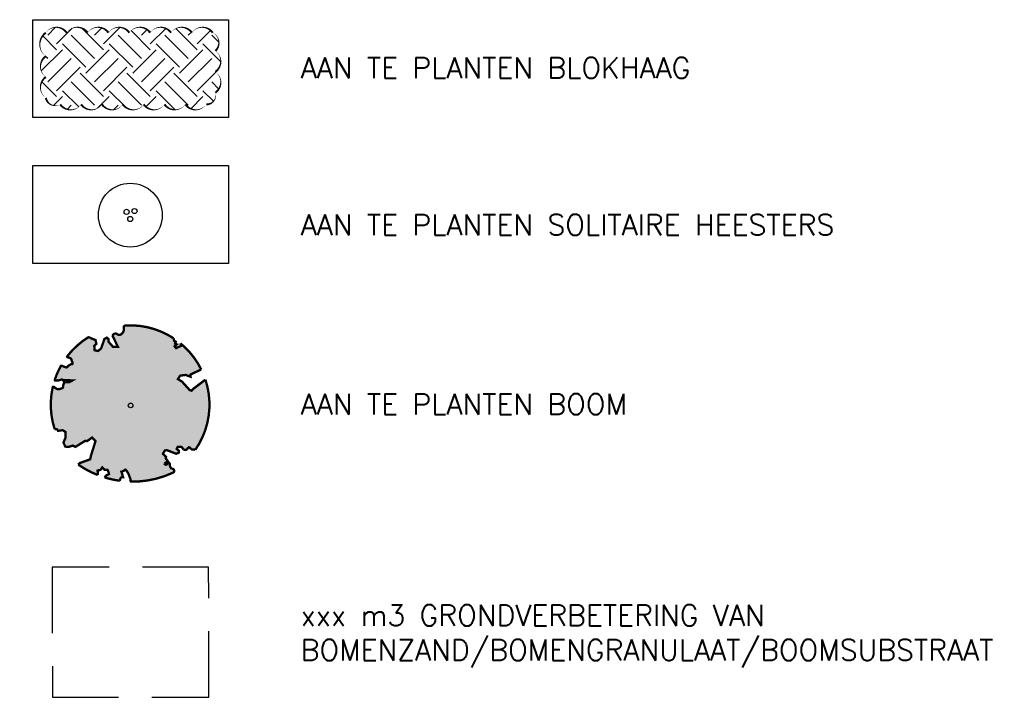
# Model space of a CAD drawing. Header units: metres. Extents: x 189938 to 192675, y 307646 to 311153.
# Tile 2 of 100: x 190654 to 190673, y 307646 to 307659. Entities that reach past the tile are written whole.
import ezdxf

# ---------------------------------------------------------------- set-up
doc = ezdxf.new("R2010")
doc.units = ezdxf.units.M
doc.linetypes.add('1-200 HIDDEN', pattern=[0.9525, 0.635, -0.3175])
for name, color, linetype in [('PH-NIEUW-BEPLANTING-BLOKHAAG', 75, 'Continuous'), ('PH-NIEUW-BEPLANTING-BOOM', 98, 'Continuous'), ('PH-NIEUW-BEPLANTING-GRONDVERBETERING', 2, '1-200 HIDDEN'), ('PH-NIEUW-BEPLANTING-SOLITAIR', 8, 'Continuous'), ('PH100', 7, 'Continuous')]:
    doc.layers.add(name, color=color, linetype=linetype)
doc.styles.add('ROMANS', font='romans.shx')

# ---------------------------------------------------------------- blocks, each defined once
blk = doc.blocks.new('*U47')
at = {"transparency": 33554495}
h = blk.add_hatch(color=94, dxfattribs=at)
h.dxf.hatch_style = 1
edge = h.paths.add_edge_path()
edge.add_line((0.08650493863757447, 0.9423767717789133), (0.08824732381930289, 0.9444135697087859))
edge.add_line((0.08824732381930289, 0.9444135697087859), (0.08990813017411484, 0.9461926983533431))
edge.add_line((0.08990813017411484, 0.9461926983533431), (0.09149985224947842, 0.947791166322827))
edge.add_line((0.09149985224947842, 0.947791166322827), (0.09303498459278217, 0.9492859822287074))
edge.add_line((0.09303498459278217, 0.9492859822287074), (0.09452602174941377, 0.9507541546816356))
edge.add_line((0.09452602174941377, 0.9507541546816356), (0.09598545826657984, 0.9522726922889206))
edge.add_line((0.09598545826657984, 0.9522726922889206), (0.0974257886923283, 0.9539186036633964))
edge.add_line((0.0974257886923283, 0.9539186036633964), (0.09885950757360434, 0.9557688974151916))
edge.add_line((0.09885950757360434, 0.9557688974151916), (0.1002758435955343, 0.9579073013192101))
edge.add_line((0.1002758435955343, 0.9579073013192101), (0.1015709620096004, 0.9604444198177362))
edge.add_line((0.1015709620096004, 0.9604444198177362), (0.1026177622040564, 0.9634975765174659))
edge.add_line((0.1026177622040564, 0.9634975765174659), (0.1032891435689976, 0.9671840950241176))
edge.add_line((0.1032891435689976, 0.9671840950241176), (0.1034580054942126, 0.9716212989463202))
edge.add_line((0.1034580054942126, 0.9716212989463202), (0.1029972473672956, 0.9769265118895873))
edge.add_line((0.1029972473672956, 0.9769265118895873), (0.1017797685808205, 0.9832170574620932))
edge.add_line((0.1017797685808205, 0.9832170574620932), (0.09505220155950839, 1.006887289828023))
edge.add_arc((0.1048093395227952, 1.00966046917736), 0.01014358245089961, 84.28280273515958, 195.8662404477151, ccw=False)
edge.add_arc((0.004771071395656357, 0.01044105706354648), 1.014358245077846, 64.36238583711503, 84.28280273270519, ccw=False)
edge.add_arc((0.4326890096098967, 0.9020720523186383), 0.0253589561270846, -17.326970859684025, 64.36238583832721, ccw=False)
edge.add_line((0.4568971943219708, 0.8945195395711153), (0.4707620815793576, 0.8238279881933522))
edge.add_line((0.4707620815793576, 0.8238279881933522), (0.436041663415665, 0.7892173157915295))
edge.add_line((0.436041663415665, 0.7892173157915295), (0.398413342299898, 0.7970961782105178))
edge.add_line((0.398413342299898, 0.7970961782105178), (0.3533968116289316, 0.7633326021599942))
edge.add_line((0.3533968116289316, 0.7633326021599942), (0.3706255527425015, 0.7204620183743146))
edge.add_line((0.3706255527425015, 0.7204620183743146), (0.4172405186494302, 0.7054663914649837))
edge.add_line((0.4172405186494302, 0.7054663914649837), (0.5423792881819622, 0.7342323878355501))
edge.add_line((0.5423792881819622, 0.7342323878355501), (0.5728953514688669, 0.717372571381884))
edge.add_line((0.5728953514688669, 0.717372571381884), (0.5699041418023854, 0.6905147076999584))
edge.add_line((0.5699041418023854, 0.6905147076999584), (0.5413587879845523, 0.6729338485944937))
edge.add_line((0.5413587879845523, 0.6729338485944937), (0.5154089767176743, 0.5882506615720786))
edge.add_line((0.5154089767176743, 0.5882506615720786), (0.5486011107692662, 0.5339612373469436))
edge.add_line((0.5486011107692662, 0.5339612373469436), (0.6335552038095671, 0.6693344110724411))
edge.add_arc((0.6420974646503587, 0.6310468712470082), 0.03922889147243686, -4.532290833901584, 102.57716793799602, ccw=False)
edge.add_arc((0.724263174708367, 0.6245336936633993), 0.04319456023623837, 175.4677091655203, 248.9217068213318)
edge.add_arc((0.7401727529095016, 0.6658108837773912), 0.08743166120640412, 248.9217068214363, 311.9171786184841)
edge.add_line((0.798581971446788, 0.6007519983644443), (0.7913936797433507, 0.5970326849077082))
edge.add_arc((0.8118536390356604, 0.5820504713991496), 0.0253589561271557, 35.30771174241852, 143.7858025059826, ccw=False)
edge.add_arc((0.004771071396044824, 0.01044105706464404), 1.014358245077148, -1.223300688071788, 35.307711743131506, ccw=False)
edge.add_line((1.018898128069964, -0.01121447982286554), (0.9954664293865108, -0.03381072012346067))
edge.add_line((0.9954664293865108, -0.03381072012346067), (0.9952625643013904, -0.05876833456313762))
edge.add_line((0.9952625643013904, -0.05876833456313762), (0.97237409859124, -0.06297039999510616))
edge.add_line((0.97237409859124, -0.06297039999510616), (0.9752459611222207, -0.08757275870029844))
edge.add_line((0.9752459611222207, -0.08757275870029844), (0.9396180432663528, -0.07610409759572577))
edge.add_line((0.9396180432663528, -0.07610409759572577), (0.9288286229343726, -0.1038427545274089))
edge.add_line((0.9288286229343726, -0.1038427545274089), (0.9727618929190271, -0.1330526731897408))
edge.add_line((0.9727618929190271, -0.1330526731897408), (0.9865007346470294, -0.1439328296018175))
edge.add_line((0.9865007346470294, -0.1439328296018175), (1.010728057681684, -0.1198401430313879))
edge.add_arc((0.004771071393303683, 0.01044105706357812), 1.014358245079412, 328.3336100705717, 352.6207141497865, ccw=False)
edge.add_line((0.8681108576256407, -0.5220690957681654), (0.741059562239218, -0.4401882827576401))
edge.add_line((0.741059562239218, -0.4401882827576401), (0.717514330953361, -0.4563753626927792))
edge.add_line((0.717514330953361, -0.4563753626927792), (0.7024918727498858, -0.3889588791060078))
edge.add_line((0.7024918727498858, -0.3889588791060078), (0.6572299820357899, -0.33466945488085))
edge.add_line((0.6572299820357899, -0.33466945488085), (0.6047093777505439, -0.3351830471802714))
edge.add_line((0.6047093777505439, -0.3351830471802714), (0.6059330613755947, -0.3980071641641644))
edge.add_line((0.6059330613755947, -0.3980071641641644), (0.566077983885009, -0.5355302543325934))
edge.add_line((0.566077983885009, -0.5355302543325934), (0.5721253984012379, -0.5617551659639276))
edge.add_line((0.5721253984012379, -0.5617551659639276), (0.6010301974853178, -0.5658893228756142))
edge.add_line((0.6010301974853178, -0.5658893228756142), (0.7859714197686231, -0.6365895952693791))
edge.add_arc((0.004771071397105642, 0.01044105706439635), 1.014358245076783, 267.1865883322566, 320.3666828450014, ccw=False)
edge.add_arc((-0.131492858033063, -1.015588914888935), 0.08743166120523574, 8.480874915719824, 44.75818636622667)
edge.add_arc((-0.0964692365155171, -0.9257692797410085), 0.03912479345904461, 313.7600660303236, 391.0839923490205)
edge.add_arc((-0.08150731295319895, -0.871000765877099), 0.03922889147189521, 191.1027252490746, 298.21218402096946, ccw=False)
edge.add_line((-0.1200019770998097, -0.8785550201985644), (-0.1061238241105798, -0.8340445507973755))
edge.add_line((-0.1061238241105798, -0.8340445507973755), (-0.1294890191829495, -0.7924725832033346))
edge.add_line((-0.1294890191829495, -0.7924725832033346), (-0.1603268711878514, -0.7955668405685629))
edge.add_line((-0.1603268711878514, -0.7955668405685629), (-0.1649629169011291, -0.828769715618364))
edge.add_line((-0.1649629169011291, -0.828769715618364), (-0.1883580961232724, -0.8422959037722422))
edge.add_line((-0.1883580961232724, -0.8422959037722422), (-0.2160544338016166, -0.8211205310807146))
edge.add_line((-0.2160544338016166, -0.8211205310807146), (-0.2399694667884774, -0.6949648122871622))
edge.add_line((-0.2399694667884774, -0.6949648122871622), (-0.2582130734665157, -0.6767494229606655))
edge.add_line((-0.2582130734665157, -0.6767494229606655), (-0.3043936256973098, -0.6781892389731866))
edge.add_line((-0.3043936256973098, -0.6781892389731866), (-0.3172346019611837, -0.7329758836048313))
edge.add_line((-0.3172346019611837, -0.7329758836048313), (-0.336052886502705, -0.7388846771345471))
edge.add_line((-0.336052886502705, -0.7388846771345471), (-0.3538048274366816, -0.7845823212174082))
edge.add_line((-0.3538048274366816, -0.7845823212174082), (-0.4006539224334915, -0.7595278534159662))
edge.add_arc((-0.3865868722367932, -0.7743409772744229), 0.0204281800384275, 133.5201832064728, 278.5726712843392)
edge.add_arc((-0.3810991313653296, -0.8107444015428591), 0.01638655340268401, -64.42330100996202, 98.57267128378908, ccw=False)
edge.add_arc((-0.3477232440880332, -0.8804780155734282), 0.06092273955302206, 115.5766989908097, 178.1409728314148)
edge.add_line((-0.4086139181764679, -0.8785016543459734), (-0.407173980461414, -0.8805199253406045))
edge.add_arc((-0.4278175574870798, -0.8952481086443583), 0.02535895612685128, -122.86463451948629, 35.50600182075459, ccw=False)
edge.add_arc((0.2198497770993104, 0.1072494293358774), 1.218872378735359, 210.4933712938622, 237.1353654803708, ccw=False)
edge.add_line((-0.8304377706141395, -0.5112535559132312), (-0.8228827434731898, -0.5098405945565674))
edge.add_line((-0.8228827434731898, -0.5098405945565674), (-0.8167086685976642, -0.5081276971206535))
edge.add_line((-0.8167086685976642, -0.5081276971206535), (-0.8117538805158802, -0.5061763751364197))
edge.add_line((-0.8117538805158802, -0.5061763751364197), (-0.8078567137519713, -0.5040481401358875))
edge.add_line((-0.8078567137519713, -0.5040481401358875), (-0.8048555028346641, -0.5018045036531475))
edge.add_line((-0.8048555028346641, -0.5018045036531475), (-0.8025885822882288, -0.4995069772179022))
edge.add_line((-0.8025885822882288, -0.4995069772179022), (-0.8008942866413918, -0.497217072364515))
edge.add_line((-0.8008942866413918, -0.497217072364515), (-0.7535134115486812, -0.4367869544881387))
edge.add_line((-0.7535134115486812, -0.4367869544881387), (-0.7524957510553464, -0.4346789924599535))
edge.add_line((-0.7524957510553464, -0.4346789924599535), (-0.7516640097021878, -0.4326561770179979))
edge.add_line((-0.7516640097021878, -0.4326561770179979), (-0.7509548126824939, -0.4306730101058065))
edge.add_line((-0.7509548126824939, -0.4306730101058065), (-0.7503047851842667, -0.4286839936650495))
edge.add_line((-0.7503047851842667, -0.4286839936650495), (-0.7496505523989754, -0.4266436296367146))
edge.add_line((-0.7496505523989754, -0.4266436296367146), (-0.7489287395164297, -0.424506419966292))
edge.add_line((-0.7489287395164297, -0.424506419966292), (-0.7480759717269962, -0.4222268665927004))
edge.add_line((-0.7480759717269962, -0.4222268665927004), (-0.7470288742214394, -0.4197594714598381))
edge.add_line((-0.7470288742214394, -0.4197594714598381), (-0.7457457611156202, -0.4170726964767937))
edge.add_line((-0.7457457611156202, -0.4170726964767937), (-0.7442717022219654, -0.4141908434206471))
edge.add_line((-0.7442717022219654, -0.4141908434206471), (-0.7426734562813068, -0.4111521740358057))
edge.add_line((-0.7426734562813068, -0.4111521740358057), (-0.7410177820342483, -0.4079949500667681))
edge.add_line((-0.7410177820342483, -0.4079949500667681), (-0.7393714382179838, -0.404757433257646))
edge.add_line((-0.7393714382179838, -0.404757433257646), (-0.7378011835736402, -0.4014778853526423))
edge.add_line((-0.7378011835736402, -0.4014778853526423), (-0.736373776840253, -0.3981945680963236))
edge.add_line((-0.736373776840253, -0.3981945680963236), (-0.7351559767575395, -0.3949457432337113))
edge.add_line((-0.7351559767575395, -0.3949457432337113), (-0.7342033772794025, -0.3917709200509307))
edge.add_line((-0.7342033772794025, -0.3917709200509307), (-0.7335269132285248, -0.3887145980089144))
edge.add_line((-0.7335269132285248, -0.3887145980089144), (-0.7331263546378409, -0.3858225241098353))
edge.add_line((-0.7331263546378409, -0.3858225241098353), (-0.7330014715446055, -0.3831404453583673))
edge.add_line((-0.7330014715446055, -0.3831404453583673), (-0.7331520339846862, -0.3807141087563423))
edge.add_line((-0.7331520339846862, -0.3807141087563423), (-0.7335778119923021, -0.3785892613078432))
edge.add_line((-0.7335778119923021, -0.3785892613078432), (-0.7342785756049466, -0.3768116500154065))
edge.add_line((-0.7342785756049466, -0.3768116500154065), (-0.7352540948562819, -0.3754270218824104))
edge.add_line((-0.7352540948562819, -0.3754270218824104), (-0.7364992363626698, -0.3744576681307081))
edge.add_line((-0.7364992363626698, -0.3744576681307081), (-0.7379892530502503, -0.3738320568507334))
edge.add_line((-0.7379892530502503, -0.3738320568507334), (-0.7396944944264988, -0.3734552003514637))
edge.add_line((-0.7396944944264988, -0.3734552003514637), (-0.7415853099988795, -0.373232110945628))
edge.add_line((-0.7415853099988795, -0.373232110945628), (-0.7436320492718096, -0.3730678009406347))
edge.add_line((-0.7436320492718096, -0.3730678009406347), (-0.7458050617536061, -0.3728672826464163))
edge.add_line((-0.7458050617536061, -0.3728672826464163), (-0.7480746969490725, -0.3725355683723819))
edge.add_line((-0.7480746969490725, -0.3725355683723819), (-0.7504113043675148, -0.3719776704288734))
edge.add_line((-0.7504113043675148, -0.3719776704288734), (-0.7527903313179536, -0.3711203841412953))
edge.add_line((-0.7527903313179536, -0.3711203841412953), (-0.7552076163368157, -0.3699776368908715))
edge.add_line((-0.7552076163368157, -0.3699776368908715), (-0.7576640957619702, -0.3685851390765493))
edge.add_line((-0.7576640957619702, -0.3685851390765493), (-0.7601607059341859, -0.3669786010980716))
edge.add_line((-0.7601607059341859, -0.3669786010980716), (-0.7626983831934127, -0.36519373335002))
edge.add_line((-0.7626983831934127, -0.36519373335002), (-0.7652780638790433, -0.3632662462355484))
edge.add_line((-0.7652780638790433, -0.3632662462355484), (-0.7679006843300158, -0.3612318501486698))
edge.add_line((-0.7679006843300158, -0.3612318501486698), (-0.7705671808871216, -0.3591262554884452))
edge.add_line((-0.7705671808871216, -0.3591262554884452), (-0.7732724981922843, -0.3569747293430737))
edge.add_line((-0.7732724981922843, -0.3569747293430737), (-0.7759876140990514, -0.3547607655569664))
edge.add_line((-0.7759876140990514, -0.3547607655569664), (-0.7786775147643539, -0.3524574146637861))
edge.add_line((-0.7786775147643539, -0.3524574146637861), (-0.7813071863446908, -0.3500377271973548))
edge.add_line((-0.7813071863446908, -0.3500377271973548), (-0.8299391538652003, -0.4056840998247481))
edge.add_line((-0.8299391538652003, -0.4056840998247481), (-0.8323433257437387, -0.4029508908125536))
edge.add_line((-0.8323433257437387, -0.4029508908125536), (-0.8345822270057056, -0.4000204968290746))
edge.add_line((-0.8345822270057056, -0.4000204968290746), (-0.836620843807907, -0.3968659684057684))
edge.add_line((-0.836620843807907, -0.3968659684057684), (-0.8385216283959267, -0.3935251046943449))
edge.add_line((-0.8385216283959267, -0.3935251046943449), (-0.840736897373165, -0.3902946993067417))
edge.add_line((-0.840736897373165, -0.3902946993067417), (-0.8438164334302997, -0.3875362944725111))
edge.add_line((-0.8438164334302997, -0.3875362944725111), (-0.8483100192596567, -0.3856114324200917))
edge.add_line((-0.8483100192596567, -0.3856114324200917), (-0.85476743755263, -0.3848816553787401))
edge.add_line((-0.85476743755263, -0.3848816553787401), (-0.8637384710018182, -0.3857085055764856))
edge.add_line((-0.8637384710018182, -0.3857085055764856), (-0.8757729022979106, -0.3884535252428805))
edge.add_line((-0.8757729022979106, -0.3884535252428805), (-0.8914205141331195, -0.3934782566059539))
edge.add_arc((0.2198497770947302, 0.1072494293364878), 1.21887237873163, 194.8652116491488, 204.2558683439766, ccw=False)
edge.add_line((-0.9582294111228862, -0.2054473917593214), (-0.9234884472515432, -0.2114270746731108))
edge.add_line((-0.9234884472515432, -0.2114270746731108), (-0.8925376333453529, -0.2312720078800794))
edge.add_line((-0.8925376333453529, -0.2312720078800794), (-0.8760445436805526, -0.2163382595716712))
edge.add_line((-0.8760445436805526, -0.2163382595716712), (-0.8562040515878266, -0.1853920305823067))
edge.add_line((-0.8562040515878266, -0.1853920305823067), (-0.8752034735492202, -0.1563483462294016))
edge.add_line((-0.8752034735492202, -0.1563483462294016), (-0.8645641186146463, -0.1134496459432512))
edge.add_line((-0.8645641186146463, -0.1134496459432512), (-0.9040011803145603, -0.1102134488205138))
edge.add_line((-0.9040011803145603, -0.1102134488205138), (-0.9304102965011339, -0.08463351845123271))
edge.add_line((-0.9304102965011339, -0.08463351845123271), (-0.9783993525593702, -0.1160192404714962))
edge.add_arc((0.2198497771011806, 0.1072494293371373), 1.218872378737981, 177.2450157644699, 190.5548318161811, ccw=False)
edge.add_line((-0.9976138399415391, 0.165834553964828), (-0.9703584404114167, 0.1604275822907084))
edge.add_line((-0.9703584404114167, 0.1604275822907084), (-0.8596913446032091, 0.07278734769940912))
edge.add_line((-0.8596913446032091, 0.07278734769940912), (-0.8119143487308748, 0.08936666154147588))
edge.add_line((-0.8119143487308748, 0.08936666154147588), (-0.6256486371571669, 0.1385249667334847))
edge.add_line((-0.6256486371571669, 0.1385249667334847), (-0.6097807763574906, 0.2000328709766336))
edge.add_line((-0.6097807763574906, 0.2000328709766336), (-0.6817740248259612, 0.228700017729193))
edge.add_line((-0.6817740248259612, 0.228700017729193), (-0.6928026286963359, 0.2522743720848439))
edge.add_line((-0.6928026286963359, 0.2522743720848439), (-0.8242515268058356, 0.3167975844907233))
edge.add_line((-0.8242515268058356, 0.3167975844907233), (-0.8271706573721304, 0.3537371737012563))
edge.add_line((-0.8271706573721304, 0.3537371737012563), (-0.8715954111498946, 0.3913917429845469))
edge.add_line((-0.8715954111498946, 0.3913917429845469), (-0.8896592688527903, 0.4279577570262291))
edge.add_line((-0.8896592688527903, 0.4279577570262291), (-0.8593118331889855, 0.4756539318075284))
edge.add_line((-0.8593118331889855, 0.4756539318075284), (-0.7915101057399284, 0.4862687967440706))
edge.add_line((-0.7915101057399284, 0.4862687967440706), (-0.7299217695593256, 0.526538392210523))
edge.add_line((-0.7299217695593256, 0.526538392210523), (-0.7292294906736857, 0.5680382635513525))
edge.add_line((-0.7292294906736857, 0.5680382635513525), (-0.7676352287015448, 0.6132933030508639))
edge.add_line((-0.7676352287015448, 0.6132933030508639), (-0.7574352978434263, 0.6324233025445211))
edge.add_line((-0.7574352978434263, 0.6324233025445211), (-0.7726401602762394, 0.662019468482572))
edge.add_arc((0.004771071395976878, 0.01044105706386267), 1.014358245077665, 109.4406651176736, 140.0323254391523, ccw=False)
edge.add_arc((-0.3294621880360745, 0.9574021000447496), 0.01014358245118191, -4.341665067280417, 109.4406651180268, ccw=False)
edge.add_line((-0.3193477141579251, 0.9566341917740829), (-0.3215297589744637, 0.9278934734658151))
edge.add_line((-0.3215297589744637, 0.9278934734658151), (-0.3210668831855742, 0.9129554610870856))
edge.add_line((-0.3210668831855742, 0.9129554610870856), (-0.3190361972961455, 0.901530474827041))
edge.add_line((-0.3190361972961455, 0.901530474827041), (-0.3157811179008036, 0.8929926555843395))
edge.add_line((-0.3157811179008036, 0.8929926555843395), (-0.3116450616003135, 0.8867161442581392))
edge.add_line((-0.3116450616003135, 0.8867161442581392), (-0.3069714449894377, 0.88207508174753))
edge.add_line((-0.3069714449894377, 0.88207508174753), (-0.3021036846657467, 0.8784436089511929))
edge.add_line((-0.3021036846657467, 0.8784436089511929), (-0.2973851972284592, 0.8751958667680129))
edge.add_line((-0.2973851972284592, 0.8751958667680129), (-0.2930876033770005, 0.8718356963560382))
edge.add_line((-0.2930876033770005, 0.8718356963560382), (-0.28919534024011, 0.8683857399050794))
edge.add_line((-0.28919534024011, 0.8683857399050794), (-0.2856210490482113, 0.8649983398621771))
edge.add_line((-0.2856210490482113, 0.8649983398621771), (-0.2822773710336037, 0.8618258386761))
edge.add_line((-0.2822773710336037, 0.8618258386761), (-0.2790769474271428, 0.859020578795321))
edge.add_line((-0.2790769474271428, 0.859020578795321), (-0.2759324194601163, 0.8567349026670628))
edge.add_line((-0.2759324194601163, 0.8567349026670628), (-0.2727564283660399, 0.8551211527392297))
edge.add_line((-0.2727564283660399, 0.8551211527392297), (-0.269461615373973, 0.8543316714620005))
edge.add_line((-0.269461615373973, 0.8543316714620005), (-0.2659792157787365, 0.8544624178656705))
edge.add_line((-0.2659792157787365, 0.8544624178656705), (-0.2623148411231, 0.855383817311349))
edge.add_line((-0.2623148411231, 0.855383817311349), (-0.2584926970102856, 0.856909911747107))
edge.add_line((-0.2584926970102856, 0.856909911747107), (-0.2545369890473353, 0.8588547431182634))
edge.add_line((-0.2545369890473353, 0.8588547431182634), (-0.250471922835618, 0.8610323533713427))
edge.add_line((-0.250471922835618, 0.8610323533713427), (-0.2463217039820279, 0.8632567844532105))
edge.add_line((-0.2463217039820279, 0.8632567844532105), (-0.2421105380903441, 0.8653420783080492))
edge.add_line((-0.2421105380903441, 0.8653420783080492), (-0.2378626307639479, 0.8671022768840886))
edge.add_line((-0.2378626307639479, 0.8671022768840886), (-0.2336034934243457, 0.8684046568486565))
edge.add_line((-0.2336034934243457, 0.8684046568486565), (-0.2293638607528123, 0.8693294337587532))
edge.add_line((-0.2293638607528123, 0.8693294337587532), (-0.2251757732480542, 0.8700100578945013))
edge.add_line((-0.2251757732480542, 0.8700100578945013), (-0.2210712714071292, 0.8705799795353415))
edge.add_line((-0.2210712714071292, 0.8705799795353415), (-0.2170823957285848, 0.8711726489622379))
edge.add_line((-0.2170823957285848, 0.8711726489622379), (-0.2132411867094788, 0.8719215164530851))
edge.add_line((-0.2132411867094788, 0.8719215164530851), (-0.2095796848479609, 0.8729600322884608))
edge.add_line((-0.2095796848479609, 0.8729600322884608), (-0.2061299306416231, 0.874421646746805))
edge.add_line((-0.2061299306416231, 0.874421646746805), (-0.2029177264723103, 0.8764026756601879))
edge.add_line((-0.2029177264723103, 0.8764026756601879), (-0.1999439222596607, 0.878850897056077))
edge.add_line((-0.1999439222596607, 0.878850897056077), (-0.1972031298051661, 0.881676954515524))
edge.add_line((-0.1972031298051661, 0.881676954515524), (-0.1946899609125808, 0.8847914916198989))
edge.add_line((-0.1946899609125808, 0.8847914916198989), (-0.1925695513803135, 0.8648193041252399))
edge.add_line((-0.1925695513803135, 0.8648193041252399), (-0.1880558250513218, 0.8596630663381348))
edge.add_line((-0.1880558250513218, 0.8596630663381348), (-0.1667766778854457, 0.8235695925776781))
edge.add_line((-0.1667766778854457, 0.8235695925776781), (-0.1221388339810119, 0.7991742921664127))
edge.add_line((-0.1221388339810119, 0.7991742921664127), (-0.1853639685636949, 0.9015843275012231))
edge.add_line((-0.1853639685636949, 0.9015843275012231), (-0.1842019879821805, 0.9046962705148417))
edge.add_line((-0.1842019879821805, 0.9046962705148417), (-0.1833989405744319, 0.907716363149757))
edge.add_line((-0.1833989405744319, 0.907716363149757), (-0.1830339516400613, 0.9106778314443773))
edge.add_line((-0.1830339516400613, 0.9106778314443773), (-0.1831861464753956, 0.9136139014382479))
edge.add_line((-0.1831861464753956, 0.9136139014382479), (-0.183934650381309, 0.916557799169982))
edge.add_line((-0.183934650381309, 0.916557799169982), (-0.1853585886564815, 0.9195427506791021))
edge.add_line((-0.1853585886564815, 0.9195427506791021), (-0.1875370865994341, 0.9226019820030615))
edge.add_line((-0.1875370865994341, 0.9226019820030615), (-0.1905285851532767, 0.9257980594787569))
edge.add_line((-0.1905285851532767, 0.9257980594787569), (-0.1943087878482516, 0.929310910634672))
edge.add_line((-0.1943087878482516, 0.929310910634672), (-0.1988327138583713, 0.9333498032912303))
edge.add_line((-0.1988327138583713, 0.9333498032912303), (-0.2040553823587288, 0.9381240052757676))
edge.add_line((-0.2040553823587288, 0.9381240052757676), (-0.2099318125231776, 0.9438427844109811))
edge.add_line((-0.2099318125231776, 0.9438427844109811), (-0.2164170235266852, 0.9507154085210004))
edge.add_line((-0.2164170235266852, 0.9507154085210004), (-0.2234660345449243, 0.9589511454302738))
edge.add_line((-0.2234660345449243, 0.9589511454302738), (-0.2398539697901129, 0.9801903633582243))
edge.add_arc((-0.2318230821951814, 0.9863869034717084), 0.01014358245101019, 103.62706257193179, 217.6533630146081, ccw=False)
edge.add_arc((0.004771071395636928, 0.01044105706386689), 1.014358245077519, 92.91698137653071, 103.6270625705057, ccw=False)
edge.add_arc((-0.04633234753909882, 1.013354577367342), 0.0101435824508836, 8.656708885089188, 92.91698137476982, ccw=False)
edge.add_line((-0.03630432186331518, 1.014881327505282), (-0.03045796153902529, 0.976481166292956))
edge.add_line((-0.03045796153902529, 0.976481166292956), (-0.02755332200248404, 0.9644842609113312))
edge.add_line((-0.02755332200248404, 0.9644842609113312), (-0.02429638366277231, 0.9560845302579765))
edge.add_line((-0.02429638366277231, 0.9560845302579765), (-0.02076585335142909, 0.9506286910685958))
edge.add_line((-0.02076585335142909, 0.9506286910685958), (-0.01704043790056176, 0.9474634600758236))
edge.add_line((-0.01704043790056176, 0.9474634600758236), (-0.01319884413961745, 0.9459355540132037))
edge.add_line((-0.01319884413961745, 0.9459355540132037), (-0.009319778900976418, 0.945391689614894))
edge.add_line((-0.009319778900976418, 0.945391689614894), (-0.005481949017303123, 0.9451785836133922))
edge.add_line((-0.005481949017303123, 0.9451785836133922), (-0.001749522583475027, 0.9447590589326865))
edge.add_line((-0.001749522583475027, 0.9447590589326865), (0.0018714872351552, 0.9440603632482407))
edge.add_line((0.0018714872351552, 0.9440603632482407), (0.005389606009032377, 0.9431258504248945))
edge.add_line((0.005389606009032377, 0.9431258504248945), (0.008813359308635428, 0.9419988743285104))
edge.add_line((0.008813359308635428, 0.9419988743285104), (0.01215127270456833, 0.9407227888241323))
edge.add_line((0.01215127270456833, 0.9407227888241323), (0.01541187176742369, 0.9393409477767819))
edge.add_line((0.01541187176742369, 0.9393409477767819), (0.01860368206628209, 0.937896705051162))
edge.add_line((0.01860368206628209, 0.937896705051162), (0.02173522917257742, 0.9364334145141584))
edge.add_line((0.02173522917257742, 0.9364334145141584), (0.02480835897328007, 0.9349844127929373))
edge.add_line((0.02480835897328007, 0.9349844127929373), (0.02779819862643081, 0.933542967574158))
edge.add_line((0.02779819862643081, 0.933542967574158), (0.03067319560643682, 0.9320923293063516))
edge.add_line((0.03067319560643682, 0.9320923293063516), (0.03340179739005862, 0.9306157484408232))
edge.add_line((0.03340179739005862, 0.9306157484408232), (0.03595245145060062, 0.9290964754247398))
edge.add_line((0.03595245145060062, 0.9290964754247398), (0.03829360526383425, 0.9275177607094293))
edge.add_line((0.03829360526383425, 0.9275177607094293), (0.04039370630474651, 0.9258628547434))
edge.add_line((0.04039370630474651, 0.9258628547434), (0.0422212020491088, 0.9241150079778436))
edge.add_line((0.0422212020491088, 0.9241150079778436), (0.04376176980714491, 0.9222717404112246))
edge.add_line((0.04376176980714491, 0.9222717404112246), (0.04507000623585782, 0.9203876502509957))
edge.add_line((0.04507000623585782, 0.9203876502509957), (0.04621773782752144, 0.918531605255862))
edge.add_line((0.04621773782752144, 0.918531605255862), (0.0472767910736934, 0.9167724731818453))
edge.add_line((0.0472767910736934, 0.9167724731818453), (0.04831899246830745, 0.9151791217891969))
edge.add_line((0.04831899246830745, 0.9151791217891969), (0.04941616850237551, 0.913820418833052))
edge.add_line((0.04941616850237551, 0.913820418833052), (0.05064014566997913, 0.9127652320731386))
edge.add_line((0.05064014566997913, 0.9127652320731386), (0.05206275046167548, 0.9120824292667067))
edge.add_line((0.05206275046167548, 0.9120824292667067), (0.05373699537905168, 0.9118260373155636))
edge.add_line((0.05373699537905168, 0.9118260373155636), (0.0556406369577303, 0.9119907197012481))
edge.add_line((0.0556406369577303, 0.9119907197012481), (0.0577326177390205, 0.9125562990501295))
edge.add_line((0.0577326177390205, 0.9125562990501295), (0.05997188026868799, 0.9135025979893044))
edge.add_line((0.05997188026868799, 0.9135025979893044), (0.06231736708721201, 0.9148094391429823))
edge.add_line((0.06231736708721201, 0.9148094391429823), (0.064728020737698, 0.9164566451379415))
edge.add_line((0.064728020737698, 0.9164566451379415), (0.06716278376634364, 0.9184240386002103))
edge.add_line((0.06716278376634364, 0.9184240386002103), (0.06958059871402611, 0.9206914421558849))
edge.add_line((0.06958059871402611, 0.9206914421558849), (0.07194649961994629, 0.923229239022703))
edge.add_line((0.07194649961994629, 0.923229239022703), (0.07424988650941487, 0.9259700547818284))
edge.add_line((0.07424988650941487, 0.9259700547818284), (0.07648625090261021, 0.9288370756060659))
edge.add_line((0.07648625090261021, 0.9288370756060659), (0.07865108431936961, 0.9317534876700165))
edge.add_line((0.07865108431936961, 0.9317534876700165), (0.08073987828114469, 0.9346424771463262))
edge.add_line((0.08073987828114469, 0.9346424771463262), (0.08274812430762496, 0.9374272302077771))
edge.add_line((0.08274812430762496, 0.9374272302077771), (0.08467131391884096, 0.9400309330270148))
edge.add_line((0.08467131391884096, 0.9400309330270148), (0.08650493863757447, 0.9423767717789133))
at = {"const_width": 0.03}
blk.add_lwpolyline([(0.08650493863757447, 0.9423767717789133), (0.08824732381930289, 0.9444135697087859), (0.08990813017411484, 0.9461926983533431), (0.09149985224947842, 0.947791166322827), (0.09303498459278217, 0.9492859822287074), (0.09452602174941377, 0.9507541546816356), (0.09598545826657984, 0.9522726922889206), (0.0974257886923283, 0.9539186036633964), (0.09885950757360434, 0.9557688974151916), (0.1002758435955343, 0.9579073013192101), (0.1015709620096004, 0.9604444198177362), (0.1026177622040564, 0.9634975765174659), (0.1032891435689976, 0.9671840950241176), (0.1034580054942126, 0.9716212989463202), (0.1029972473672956, 0.9769265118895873), (0.1017797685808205, 0.9832170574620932), (0.09505220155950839, 1.006887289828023, -0.5293802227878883), (0.1058198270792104, 1.019753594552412, -0.08713876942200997), (0.4436612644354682, 0.9249343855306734, -0.3723405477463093), (0.4568971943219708, 0.8945195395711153), (0.4707620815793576, 0.8238279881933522), (0.436041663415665, 0.7892173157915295), (0.398413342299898, 0.7970961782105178), (0.3533968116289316, 0.7633326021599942), (0.3706255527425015, 0.7204620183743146), (0.4172405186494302, 0.7054663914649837), (0.5423792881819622, 0.7342323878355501), (0.5728953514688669, 0.717372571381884), (0.5699041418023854, 0.6905147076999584), (0.5413587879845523, 0.6729338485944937), (0.5154089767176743, 0.5882506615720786), (0.5486011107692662, 0.5339612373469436), (0.6335552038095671, 0.6693344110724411, -0.5046405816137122), (0.6812036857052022, 0.6279469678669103, 0.3319483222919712), (0.7087285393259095, 0.5842292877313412, 0.282007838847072), (0.798581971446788, 0.6007519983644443), (0.7913936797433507, 0.5970326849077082, -0.5121558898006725), (0.8325480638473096, 0.5967071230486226, -0.1607604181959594), (1.018898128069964, -0.01121447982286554), (0.9954664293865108, -0.03381072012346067), (0.9952625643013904, -0.05876833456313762), (0.97237409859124, -0.06297039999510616), (0.9752459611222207, -0.08757275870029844), (0.9396180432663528, -0.07610409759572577), (0.9288286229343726, -0.1038427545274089), (0.9727618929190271, -0.1330526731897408), (0.9865007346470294, -0.1439328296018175), (1.010728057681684, -0.1198401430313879, -0.1063709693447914), (0.8681108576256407, -0.5220690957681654), (0.741059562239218, -0.4401882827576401), (0.717514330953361, -0.4563753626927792), (0.7024918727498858, -0.3889588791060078), (0.6572299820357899, -0.33466945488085), (0.6047093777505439, -0.3351830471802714), (0.6059330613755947, -0.3980071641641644), (0.566077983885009, -0.5355302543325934), (0.5721253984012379, -0.5617551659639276), (0.6010301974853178, -0.5658893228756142), (0.7859714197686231, -0.6365895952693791, -0.2362982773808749), (-0.04501724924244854, -1.002694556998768, 0.1596250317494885), (-0.06940896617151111, -0.9540268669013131, 0.3508021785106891), (-0.06296231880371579, -0.9055693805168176, -0.5046405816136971), (-0.1200019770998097, -0.8785550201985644), (-0.1061238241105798, -0.8340445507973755), (-0.1294890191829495, -0.7924725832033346), (-0.1603268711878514, -0.7955668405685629), (-0.1649629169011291, -0.828769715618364), (-0.1883580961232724, -0.8422959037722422), (-0.2160544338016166, -0.8211205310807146), (-0.2399694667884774, -0.6949648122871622), (-0.2582130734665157, -0.6767494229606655), (-0.3043936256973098, -0.6781892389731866), (-0.3172346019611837, -0.7329758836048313), (-0.336052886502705, -0.7388846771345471), (-0.3538048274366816, -0.7845823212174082), (-0.4006539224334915, -0.7595278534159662, 0.7335825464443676), (-0.3835417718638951, -0.794540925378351, -0.8616245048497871), (-0.3740247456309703, -0.8255252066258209, 0.2799778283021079), (-0.4086139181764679, -0.8785016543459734), (-0.407173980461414, -0.8805199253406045, -0.8270561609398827), (-0.4415787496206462, -0.9165484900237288, -0.1167741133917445), (-0.8304377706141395, -0.5112535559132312), (-0.8228827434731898, -0.5098405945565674), (-0.8167086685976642, -0.5081276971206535), (-0.8117538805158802, -0.5061763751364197), (-0.8078567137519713, -0.5040481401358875), (-0.8048555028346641, -0.5018045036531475), (-0.8025885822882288, -0.4995069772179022), (-0.8008942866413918, -0.497217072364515), (-0.7535134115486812, -0.4367869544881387), (-0.7524957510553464, -0.4346789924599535), (-0.7516640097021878, -0.4326561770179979), (-0.7509548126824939, -0.4306730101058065), (-0.7503047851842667, -0.4286839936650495), (-0.7496505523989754, -0.4266436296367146), (-0.7489287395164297, -0.424506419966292), (-0.7480759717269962, -0.4222268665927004), (-0.7470288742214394, -0.4197594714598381), (-0.7457457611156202, -0.4170726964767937), (-0.7442717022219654, -0.4141908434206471), (-0.7426734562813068, -0.4111521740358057), (-0.7410177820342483, -0.4079949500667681), (-0.7393714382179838, -0.404757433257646), (-0.7378011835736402, -0.4014778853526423), (-0.736373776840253, -0.3981945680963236), (-0.7351559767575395, -0.3949457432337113), (-0.7342033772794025, -0.3917709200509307), (-0.7335269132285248, -0.3887145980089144), (-0.7331263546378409, -0.3858225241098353), (-0.7330014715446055, -0.3831404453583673), (-0.7331520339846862, -0.3807141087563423), (-0.7335778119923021, -0.3785892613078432), (-0.7342785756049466, -0.3768116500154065), (-0.7352540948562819, -0.3754270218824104), (-0.7364992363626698, -0.3744576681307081), (-0.7379892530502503, -0.3738320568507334), (-0.7396944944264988, -0.3734552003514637), (-0.7415853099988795, -0.373232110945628), (-0.7436320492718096, -0.3730678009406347), (-0.7458050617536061, -0.3728672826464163), (-0.7480746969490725, -0.3725355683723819), (-0.7504113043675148, -0.3719776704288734), (-0.7527903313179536, -0.3711203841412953), (-0.7552076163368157, -0.3699776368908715), (-0.7576640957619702, -0.3685851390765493), (-0.7601607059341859, -0.3669786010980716), (-0.7626983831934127, -0.36519373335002), (-0.7652780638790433, -0.3632662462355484), (-0.7679006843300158, -0.3612318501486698), (-0.7705671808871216, -0.3591262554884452), (-0.7732724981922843, -0.3569747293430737), (-0.7759876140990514, -0.3547607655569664), (-0.7786775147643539, -0.3524574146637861), (-0.7813071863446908, -0.3500377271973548), (-0.8299391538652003, -0.4056840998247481), (-0.8323433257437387, -0.4029508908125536), (-0.8345822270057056, -0.4000204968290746), (-0.836620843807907, -0.3968659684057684), (-0.8385216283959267, -0.3935251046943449), (-0.840736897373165, -0.3902946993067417), (-0.8438164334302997, -0.3875362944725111), (-0.8483100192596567, -0.3856114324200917), (-0.85476743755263, -0.3848816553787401), (-0.8637384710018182, -0.3857085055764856), (-0.8757729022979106, -0.3884535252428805), (-0.8914205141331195, -0.3934782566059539, -0.04099741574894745), (-0.9582294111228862, -0.2054473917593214), (-0.9234884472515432, -0.2114270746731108), (-0.8925376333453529, -0.2312720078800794), (-0.8760445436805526, -0.2163382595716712), (-0.8562040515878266, -0.1853920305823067), (-0.8752034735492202, -0.1563483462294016), (-0.8645641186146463, -0.1134496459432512), (-0.9040011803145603, -0.1102134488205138), (-0.9304102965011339, -0.08463351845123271), (-0.9783993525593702, -0.1160192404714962, -0.05814040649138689), (-0.9976138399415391, 0.165834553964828), (-0.9703584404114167, 0.1604275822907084), (-0.8596913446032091, 0.07278734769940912), (-0.8119143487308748, 0.08936666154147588), (-0.6256486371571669, 0.1385249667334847), (-0.6097807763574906, 0.2000328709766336), (-0.6817740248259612, 0.228700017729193), (-0.6928026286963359, 0.2522743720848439), (-0.8242515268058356, 0.3167975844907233), (-0.8271706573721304, 0.3537371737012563), (-0.8715954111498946, 0.3913917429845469), (-0.8896592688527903, 0.4279577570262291), (-0.8593118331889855, 0.4756539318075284), (-0.7915101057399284, 0.4862687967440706), (-0.7299217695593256, 0.526538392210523), (-0.7292294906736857, 0.5680382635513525), (-0.7676352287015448, 0.6132933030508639), (-0.7574352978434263, 0.6324233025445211), (-0.7726401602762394, 0.662019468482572, -0.1342797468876), (-0.332838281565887, 0.9669673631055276, -0.5417265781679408), (-0.3193477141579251, 0.9566341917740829), (-0.3215297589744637, 0.9278934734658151), (-0.3210668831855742, 0.9129554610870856), (-0.3190361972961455, 0.901530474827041), (-0.3157811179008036, 0.8929926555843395), (-0.3116450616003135, 0.8867161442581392), (-0.3069714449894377, 0.88207508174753), (-0.3021036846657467, 0.8784436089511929), (-0.2973851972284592, 0.8751958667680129), (-0.2930876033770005, 0.8718356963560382), (-0.28919534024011, 0.8683857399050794), (-0.2856210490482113, 0.8649983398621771), (-0.2822773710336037, 0.8618258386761), (-0.2790769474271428, 0.859020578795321), (-0.2759324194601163, 0.8567349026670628), (-0.2727564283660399, 0.8551211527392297), (-0.269461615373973, 0.8543316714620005), (-0.2659792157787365, 0.8544624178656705), (-0.2623148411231, 0.855383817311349), (-0.2584926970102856, 0.856909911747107), (-0.2545369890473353, 0.8588547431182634), (-0.250471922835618, 0.8610323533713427), (-0.2463217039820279, 0.8632567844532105), (-0.2421105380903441, 0.8653420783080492), (-0.2378626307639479, 0.8671022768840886), (-0.2336034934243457, 0.8684046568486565), (-0.2293638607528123, 0.8693294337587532), (-0.2251757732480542, 0.8700100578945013), (-0.2210712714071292, 0.8705799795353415), (-0.2170823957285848, 0.8711726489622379), (-0.2132411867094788, 0.8719215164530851), (-0.2095796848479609, 0.8729600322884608), (-0.2061299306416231, 0.874421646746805), (-0.2029177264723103, 0.8764026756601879), (-0.1999439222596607, 0.878850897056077), (-0.1972031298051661, 0.881676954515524), (-0.1946899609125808, 0.8847914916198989), (-0.1925695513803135, 0.8648193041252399), (-0.1880558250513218, 0.8596630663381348), (-0.1667766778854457, 0.8235695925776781), (-0.1221388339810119, 0.7991742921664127), (-0.1853639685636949, 0.9015843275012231), (-0.1842019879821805, 0.9046962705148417), (-0.1833989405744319, 0.907716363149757), (-0.1830339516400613, 0.9106778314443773), (-0.1831861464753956, 0.9136139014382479), (-0.183934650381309, 0.916557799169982), (-0.1853585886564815, 0.9195427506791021), (-0.1875370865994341, 0.9226019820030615), (-0.1905285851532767, 0.9257980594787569), (-0.1943087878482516, 0.929310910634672), (-0.1988327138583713, 0.9333498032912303), (-0.2040553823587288, 0.9381240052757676), (-0.2099318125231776, 0.9438427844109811), (-0.2164170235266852, 0.9507154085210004), (-0.2234660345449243, 0.9589511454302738), (-0.2398539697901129, 0.9801903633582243, -0.5431042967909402), (-0.234212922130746, 0.9962449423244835, -0.04676559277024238), (-0.0468485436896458, 1.023485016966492, -0.3851675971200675), (-0.03630432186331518, 1.014881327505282), (-0.03045796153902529, 0.976481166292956), (-0.02755332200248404, 0.9644842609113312), (-0.02429638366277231, 0.9560845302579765), (-0.02076585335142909, 0.9506286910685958), (-0.01704043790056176, 0.9474634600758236), (-0.01319884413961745, 0.9459355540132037), (-0.009319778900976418, 0.945391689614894), (-0.005481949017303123, 0.9451785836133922), (-0.001749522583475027, 0.9447590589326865), (0.0018714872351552, 0.9440603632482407), (0.005389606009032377, 0.9431258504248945), (0.008813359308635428, 0.9419988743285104), (0.01215127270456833, 0.9407227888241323), (0.01541187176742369, 0.9393409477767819), (0.01860368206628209, 0.937896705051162), (0.02173522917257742, 0.9364334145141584), (0.02480835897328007, 0.9349844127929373), (0.02779819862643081, 0.933542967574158), (0.03067319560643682, 0.9320923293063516), (0.03340179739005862, 0.9306157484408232), (0.03595245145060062, 0.9290964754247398), (0.03829360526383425, 0.9275177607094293), (0.04039370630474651, 0.9258628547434), (0.0422212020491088, 0.9241150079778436), (0.04376176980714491, 0.9222717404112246), (0.04507000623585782, 0.9203876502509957), (0.04621773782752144, 0.918531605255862), (0.0472767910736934, 0.9167724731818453), (0.04831899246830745, 0.9151791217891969), (0.04941616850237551, 0.913820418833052), (0.05064014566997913, 0.9127652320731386), (0.05206275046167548, 0.9120824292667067), (0.05373699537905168, 0.9118260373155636), (0.0556406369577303, 0.9119907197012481), (0.0577326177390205, 0.9125562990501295), (0.05997188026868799, 0.9135025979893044), (0.06231736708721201, 0.9148094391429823), (0.064728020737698, 0.9164566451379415), (0.06716278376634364, 0.9184240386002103), (0.06958059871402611, 0.9206914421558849), (0.07194649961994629, 0.923229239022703), (0.07424988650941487, 0.9259700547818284), (0.07648625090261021, 0.9288370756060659), (0.07865108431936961, 0.9317534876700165), (0.08073987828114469, 0.9346424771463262), (0.08274812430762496, 0.9374272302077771), (0.08467131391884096, 0.9400309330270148)], format="xyb", close=True, dxfattribs=at)
blk.add_circle((0, 0), 0.03)
blk = doc.blocks.new('A$C6A75536C')
at = {"layer": 'PH-NIEUW-BEPLANTING-SOLITAIR', "ltscale": 0.1}
for centre, radius in [((1.224996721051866, 1.224999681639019), 1.225), ((1.083277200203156, 1.349129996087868), 0.09792844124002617), ((1.225239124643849, 1.075620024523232), 0.09792844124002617), ((1.386383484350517, 1.379229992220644), 0.09792844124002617)]:
    blk.add_circle(centre, radius, dxfattribs=at)

msp = doc.modelspace()

# ---------------------------------------------------------------- hatches: boundary and pattern name
at = {"layer": 'PH-NIEUW-BEPLANTING-BLOKHAAG'}
h = msp.add_hatch(dxfattribs=at)
h.set_pattern_fill('EARTH', color=256, scale=0.1, angle=45, style=2)
h.set_pattern_definition([(45, (190558.2142178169, 307685.858675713), (0, 0.8980256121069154), [0.635, -0.635]), (45, (190558.0458380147, 307686.0270555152), (0, 0.8980256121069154), [0.635, -0.635]), (45, (190557.8774582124, 307686.1954353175), (0, 0.8980256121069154), [0.635, -0.635]), (135, (190557.8774582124, 307686.307688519), (-0.8980256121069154, 0), [0.635, -0.635]), (135, (190558.0458380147, 307686.4760683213), (-0.8980256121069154, 0), [0.635, -0.635]), (135, (190558.2142178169, 307686.6444481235), (-0.8980256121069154, 0), [0.635, -0.635])])
edge = h.paths.add_edge_path()
edge.add_arc((190655.1958024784, 307658.9928932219), 0.2441549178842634, 35.00000004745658, 144.999999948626, ccw=False)
edge.add_arc((190655.5958024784, 307658.9928932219), 0.2441549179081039, 35.000000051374, 144.9999999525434, ccw=False)
edge.add_arc((190655.9958024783, 307658.9928932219), 0.2441549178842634, 35.00000004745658, 144.999999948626, ccw=False)
edge.add_arc((190656.3958024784, 307658.9928932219), 0.2441549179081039, 35.00000004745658, 144.9999999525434, ccw=False)
edge.add_arc((190656.7958024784, 307658.9928932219), 0.2441549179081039, 35.000000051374, 144.9999999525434, ccw=False)
edge.add_arc((190657.1958024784, 307658.9928932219), 0.2441549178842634, 35.00000004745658, 144.999999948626, ccw=False)
edge.add_arc((190657.5958024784, 307658.9928932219), 0.2441549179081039, 35.000000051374, 144.9999999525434, ccw=False)
edge.add_arc((190657.9958024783, 307658.9928932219), 0.2441549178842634, 35.00000004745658, 144.999999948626, ccw=False)
edge.add_arc((190658.098266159, 307658.9404295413), 0.2158044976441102, -46.86989757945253, 63.130102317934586, ccw=False)
edge.add_arc((190658.1057609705, 307658.5829347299), 0.244154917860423, -54.99999995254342, 54.99999994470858, ccw=False)
edge.add_arc((190658.1057609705, 307658.1829347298), 0.2441549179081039, -54.99999995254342, 54.99999995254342, ccw=False)
edge.add_arc((190658.0795291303, 307657.9317028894), 0.1739871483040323, -92.87498358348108, 17.12501633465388, ccw=False)
edge.add_arc((190657.8708024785, 307657.8979762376), 0.2441549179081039, 215.0000000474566, 324.9999999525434, ccw=False)
edge.add_arc((190657.4708024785, 307657.8979762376), 0.2441549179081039, 215.000000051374, 324.9999999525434, ccw=False)
edge.add_arc((190657.0708024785, 307657.8979762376), 0.2441549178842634, 215.0000000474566, 324.999999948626, ccw=False)
edge.add_arc((190656.6708024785, 307657.8979762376), 0.2441549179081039, 215.000000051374, 324.9999999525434, ccw=False)
edge.add_arc((190656.2708024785, 307657.8979762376), 0.2441549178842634, 215.0000000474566, 324.999999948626, ccw=False)
edge.add_arc((190655.8708024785, 307657.8979762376), 0.2441549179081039, 215.0000000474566, 324.9999999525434, ccw=False)
edge.add_arc((190655.4708024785, 307657.8979762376), 0.2441549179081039, 215.000000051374, 324.9999999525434, ccw=False)
edge.add_arc((190655.1770654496, 307657.9167132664), 0.1843834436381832, 190.5560452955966, 300.55604520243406, ccw=False)
edge.add_arc((190655.1358439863, 307658.0829347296), 0.2441549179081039, 125.0000000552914, 234.99999995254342, ccw=False)
edge.add_arc((190655.1358439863, 307658.4829347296), 0.2441549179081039, 125.00000004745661, 234.99999995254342, ccw=False)
edge.add_arc((190655.1533491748, 307658.9079347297), 0.2746742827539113, 125.0000000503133, 234.9999999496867, ccw=False)

# ---------------------------------------------------------------- linework, layer by layer
at = {"layer": 'PH-NIEUW-BEPLANTING-BLOKHAAG', "color": 96}
msp.add_lwpolyline([(190654.9958024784, 307659.1329347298, 0, 0.04, -0.52056705), (190655.3958024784, 307659.1329347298, 0, 0.04, -0.52056705), (190655.7958024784, 307659.1329347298, 0, 0.04, -0.52056705), (190656.1958024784, 307659.1329347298, 0, 0.04, -0.52056705), (190656.5958024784, 307659.1329347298, 0, 0.04, -0.52056705), (190656.9958024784, 307659.1329347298, 0, 0.04, -0.52056705), (190657.3958024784, 307659.1329347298, 0, 0.04, -0.52056705), (190657.7958024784, 307659.1329347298, 0, 0.04, -0.52056705), (190658.1958024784, 307659.1329347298, 0, 0.04, -0.52056705), (190658.2458024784, 307658.7829347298, 0, 0.04, -0.52056705), (190658.2458024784, 307658.3829347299, 0, 0.04, -0.52056705), (190658.2458024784, 307657.9829347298, 0, 0.04, -0.52056705), (190658.0708024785, 307657.7579347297, 0, 0.04, -0.52056705), (190657.6708024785, 307657.7579347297, 0, 0.04, -0.52056705), (190657.2708024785, 307657.7579347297, 0, 0.04, -0.52056705), (190656.8708024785, 307657.7579347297, 0, 0.04, -0.52056705), (190656.4708024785, 307657.7579347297, 0, 0.04, -0.52056705), (190656.0708024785, 307657.7579347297, 0, 0.04, -0.52056705), (190655.6708024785, 307657.7579347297, 0, 0.04, -0.52056705), (190655.2708024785, 307657.7579347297, 0, 0.04, -0.52056705), (190654.9958024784, 307657.8829347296, 0, 0.04, -0.52056705), (190654.9958024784, 307658.2829347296, 0, 0.04, -0.52056705), (190654.9958024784, 307658.6829347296, 0, 0.04, -0.52056705)], format="xyseb", close=True, dxfattribs=at)
at = {"layer": 'PH-NIEUW-BEPLANTING-GRONDVERBETERING', "ltscale": 2}
msp.add_lwpolyline([(190658.1166069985, 307648.8817810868), (190655.1166027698, 307648.8817810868), (190655.120800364, 307646.3817810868), (190658.1208045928, 307646.3817810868)], close=True, dxfattribs=at)
at = {"layer": 'PH100', "color": 1}
for points in [[(190654.7458024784, 307659.3829347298), (190658.4958024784, 307659.3829347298), (190658.4958024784, 307657.5079347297), (190654.7458024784, 307657.5079347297)], [(190654.7458024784, 307656.5829347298), (190658.4958024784, 307656.5829347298), (190658.4958024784, 307654.7079347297), (190654.7458024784, 307654.7079347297)]]:
    msp.add_lwpolyline(points, close=True, dxfattribs=at)

# ---------------------------------------------------------------- block references
at = {"layer": 'PH-NIEUW-BEPLANTING-BOOM', "xscale": 1.5, "yscale": 1.5, "zscale": 1.5, "rotation": 57.98944543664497}
msp.add_blockref('*U47', (190656.6208024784, 307651.9830229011), dxfattribs=at)
at = {"layer": 'PH-NIEUW-BEPLANTING-SOLITAIR', "xscale": 0.5, "yscale": 0.5, "zscale": 0.5}
msp.add_blockref('A$C6A75536C', (190656.0023549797, 307655.0210689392), dxfattribs=at)

# ---------------------------------------------------------------- texts
at = {"layer": 'PH100', "color": 2, "char_height": 0.3999999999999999, "attachment_point": 1, "style": 'ROMANS'}
for s, insert, width in [('AAN TE PLANTEN BLOKHAAG', (190659.8818331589, 307658.6598283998), 12.06458320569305), ('AAN TE PLANTEN SOLITAIRE HEESTERS ', (190659.8818331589, 307655.6465741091), 14.48846392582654), ('AAN TE PLANTEN BOOM', (190659.8818331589, 307652.205752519), 12.06458320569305), ('\\A1;xxx m3 GRONDVERBETERING VAN BOMENZAND/BOMENGRANULAAT/BOOMSUBSTRAAT', (190659.8818331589, 307648.1559484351), 15.50476190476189)]:
    msp.add_mtext(s, dxfattribs=dict(at, insert=insert, width=width))

doc.saveas('drawing.dxf')
